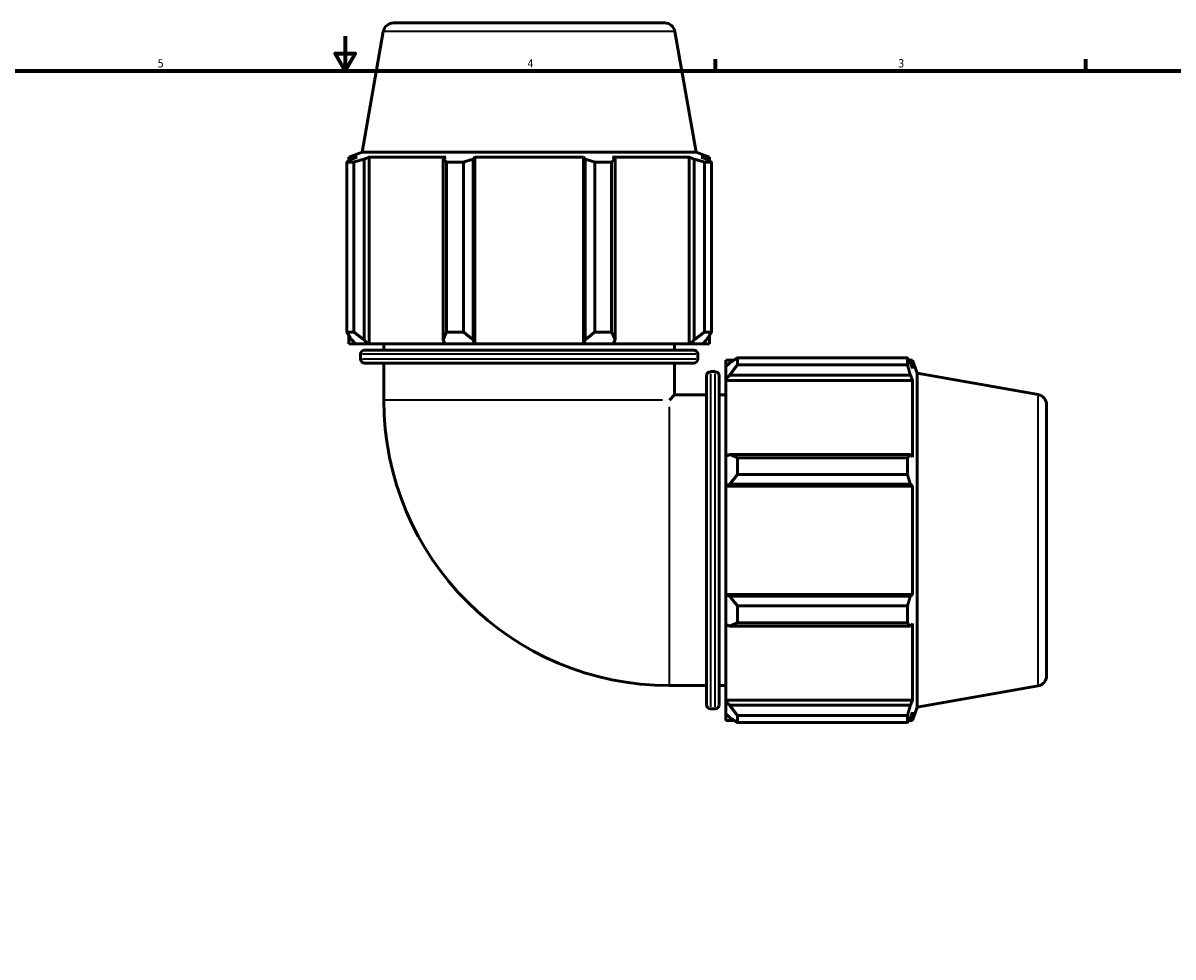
# Model space of a CAD drawing. Header units: inches. Extents: x 0.1 to 52.2, y -20.4 to 47.7.
# Tile 5 of 8: x 13.3 to 26.5, y 10.8 to 21.5. Entities that reach past the tile are written whole.
import ezdxf

# ---------------------------------------------------------------- set-up
doc = ezdxf.new("R2010")
doc.units = ezdxf.units.IN
doc.header["$MEASUREMENT"] = 0
for name, color, linetype, lineweight in [('Border (ANSI)', 7, 'Continuous', 70), ('Visible (ANSI)', 7, 'Continuous', 50), ('Visible Narrow (ANSI)', 7, 'Continuous', 35)]:
    doc.layers.add(name, color=color, linetype=linetype, lineweight=lineweight)
doc.styles.add('Note Text (ANSI)', font='tahoma.ttf')

# ---------------------------------------------------------------- blocks, each defined once
blk = doc.blocks.new('Borders Default Border')
at = {"layer": 'Border (ANSI)'}
for p, q in [((21.25, 21), (21.25, 21.134)), ((25.5, 21), (25.5, 21.134))]:
    blk.add_line(p, q, dxfattribs=at)
at = {"layer": 'Border (ANSI)', "flags": 128}
for points in [[(17, 21.4), (17, 21), (16.885, 21.2), (17.115, 21.2), (17, 21)], [(0.5, 1), (0.5, 21), (33.5, 21), (33.5, 1), (0.5, 1)]]:
    blk.add_lwpolyline(points, dxfattribs=at)
at = {"layer": 'Border (ANSI)', "color": 5, "true_color": 0x0000ff, "char_height": 0.0945, "attachment_point": 7, "style": 'Note Text (ANSI)'}
for s, insert in [('5', (14.847, 21.038)), ('4', (19.092, 21.04)), ('3', (23.346, 21.038))]:
    blk.add_mtext(s, dxfattribs=dict(at, insert=insert))

msp = doc.modelspace()

# ---------------------------------------------------------------- linework, layer by layer
at = {"layer": 'Visible (ANSI)'}
for p, q in [((17.554, 21.55), (20.668, 21.55)), ((17.437, 21.452), (17.193, 20.065)), ((20.784, 21.452), (21.029, 20.065)), ((17.017, 18.001), (17.017, 19.953)), ((17.098, 19.953), (17.017, 19.953)), ((17.193, 20.065), (17.042, 20.01)), ((17.137, 20.01), (17.042, 20.01)), ((17.042, 19.967), (17.042, 20.01)), ((17.137, 20.01), (17.074, 19.986)), ((17.098, 19.953), (17.098, 18.001)), ((21.029, 20.065), (17.193, 20.065)), ((17.216, 19.986), (17.275, 20.01)), ((17.216, 17.912), (17.216, 19.986)), ((18.155, 20.01), (17.275, 20.01)), ((17.275, 17.867), (17.275, 20.01)), ((18.155, 20.01), (18.125, 19.986)), ((18.125, 19.986), (18.125, 17.912)), ((18.163, 18.001), (18.163, 19.953)), ((18.357, 19.953), (18.163, 19.953)), ((18.357, 19.953), (18.357, 18.001)), ((18.469, 19.986), (18.489, 20.01)), ((18.469, 17.912), (18.469, 19.986)), ((19.733, 20.01), (18.489, 20.01)), ((18.489, 17.867), (18.489, 20.01)), ((19.733, 20.01), (19.753, 19.986)), ((19.733, 17.867), (19.733, 20.01)), ((19.753, 19.986), (19.753, 17.912)), ((19.864, 18.001), (19.864, 19.953)), ((20.058, 19.953), (19.864, 19.953)), ((20.058, 19.953), (20.058, 18.001)), ((20.097, 19.986), (20.066, 20.01)), ((20.946, 20.01), (20.066, 20.01)), ((20.097, 17.912), (20.097, 19.986)), ((20.946, 20.01), (21.005, 19.986)), ((20.946, 17.867), (20.946, 20.01)), ((21.005, 19.986), (21.005, 17.912)), ((21.029, 20.065), (21.18, 20.01)), ((21.148, 19.986), (21.084, 20.01)), ((21.18, 20.01), (21.084, 20.01)), ((21.124, 18.001), (21.124, 19.953)), ((21.204, 19.953), (21.124, 19.953)), ((21.18, 19.967), (21.18, 20.01)), ((21.204, 19.953), (21.204, 18.001)), ((17.017, 18.001), (17.098, 18.001)), ((17.042, 17.867), (17.042, 17.962)), ((18.163, 18.001), (18.357, 18.001)), ((19.864, 18.001), (20.058, 18.001)), ((21.124, 18.001), (21.204, 18.001)), ((21.18, 17.867), (21.18, 17.962)), ((17.042, 17.867), (17.116, 17.867)), ((17.074, 17.912), (17.116, 17.867)), ((17.256, 17.867), (17.116, 17.867)), ((17.256, 17.867), (17.216, 17.912)), ((17.275, 17.867), (17.256, 17.867)), ((17.275, 17.867), (18.145, 17.867)), ((17.442, 17.793), (17.442, 17.867)), ((18.125, 17.912), (18.145, 17.867)), ((18.482, 17.867), (18.145, 17.867)), ((18.482, 17.867), (18.469, 17.912)), ((18.489, 17.867), (18.482, 17.867)), ((18.489, 17.867), (19.733, 17.867)), ((19.74, 17.867), (19.733, 17.867)), ((19.753, 17.912), (19.74, 17.867)), ((20.077, 17.867), (19.74, 17.867)), ((20.077, 17.867), (20.097, 17.912)), ((20.077, 17.867), (20.946, 17.867)), ((20.78, 17.793), (20.78, 17.867)), ((20.966, 17.867), (20.946, 17.867)), ((21.005, 17.912), (20.966, 17.867)), ((21.106, 17.867), (20.966, 17.867)), ((21.106, 17.867), (21.148, 17.912)), ((21.106, 17.867), (21.18, 17.867)), ((17.175, 17.692), (17.175, 17.746)), ((17.222, 17.793), (20.999, 17.793)), ((21.047, 17.692), (21.047, 17.746)), ((21.502, 17.704), (21.502, 17.623)), ((21.502, 17.704), (23.454, 17.704)), ((23.454, 17.623), (23.454, 17.704)), ((20.999, 17.644), (17.222, 17.644)), ((17.442, 17.22), (17.442, 17.644)), ((20.78, 17.279), (20.78, 17.644)), ((21.368, 17.679), (21.368, 17.605)), ((21.368, 17.679), (21.463, 17.679)), ((21.413, 17.647), (21.368, 17.605)), ((21.368, 17.465), (21.368, 17.605)), ((23.454, 17.623), (21.502, 17.623)), ((23.468, 17.679), (23.511, 17.679)), ((23.511, 17.583), (23.487, 17.647)), ((23.511, 17.583), (23.511, 17.679)), ((23.566, 17.528), (23.511, 17.679)), ((21.145, 13.722), (21.145, 17.498)), ((21.193, 17.546), (21.246, 17.546)), ((21.294, 17.498), (21.294, 13.722)), ((21.368, 17.465), (21.413, 17.505)), ((21.368, 17.445), (21.368, 17.465)), ((21.368, 17.445), (21.368, 16.576)), ((21.368, 17.445), (23.511, 17.445)), ((21.413, 17.505), (23.487, 17.505)), ((23.487, 17.505), (23.511, 17.445)), ((23.511, 16.565), (23.511, 17.445)), ((23.566, 13.692), (23.566, 17.528)), ((24.953, 17.283), (23.566, 17.528)), ((20.721, 17.22), (20.78, 17.279)), ((20.78, 17.279), (21.145, 17.279)), ((21.294, 17.279), (21.368, 17.279)), ((25.051, 17.167), (25.051, 14.053)), ((21.413, 16.596), (21.368, 16.576)), ((21.368, 16.239), (21.368, 16.576)), ((23.487, 16.596), (21.413, 16.596)), ((21.502, 16.558), (21.502, 16.363)), ((21.502, 16.558), (23.454, 16.558)), ((23.454, 16.363), (23.454, 16.558)), ((23.511, 16.565), (23.487, 16.596)), ((21.368, 16.239), (21.413, 16.252)), ((21.368, 16.232), (21.368, 16.239)), ((21.413, 16.252), (23.487, 16.252)), ((23.454, 16.363), (21.502, 16.363)), ((23.487, 16.252), (23.511, 16.232)), ((21.368, 16.232), (21.368, 14.988)), ((21.368, 16.232), (23.511, 16.232)), ((23.511, 14.988), (23.511, 16.232)), ((21.368, 14.981), (21.368, 14.988)), ((21.368, 14.988), (23.511, 14.988)), ((21.413, 14.968), (21.368, 14.981)), ((21.368, 14.644), (21.368, 14.981)), ((23.487, 14.968), (21.413, 14.968)), ((23.511, 14.988), (23.487, 14.968)), ((21.502, 14.857), (21.502, 14.662)), ((21.502, 14.857), (23.454, 14.857)), ((23.454, 14.662), (23.454, 14.857)), ((23.454, 14.662), (21.502, 14.662)), ((23.487, 14.624), (23.511, 14.654)), ((23.511, 13.775), (23.511, 14.654)), ((21.368, 14.644), (21.413, 14.624)), ((21.368, 14.644), (21.368, 13.775)), ((21.413, 14.624), (23.487, 14.624)), ((20.721, 13.941), (21.145, 13.941)), ((21.294, 13.941), (21.368, 13.941)), ((24.953, 13.936), (23.566, 13.692)), ((21.368, 13.755), (21.368, 13.775)), ((21.368, 13.775), (23.511, 13.775)), ((21.368, 13.615), (21.368, 13.755)), ((21.413, 13.715), (21.368, 13.755)), ((23.511, 13.775), (23.487, 13.715)), ((21.193, 13.674), (21.246, 13.674)), ((21.368, 13.615), (21.413, 13.573)), ((21.368, 13.615), (21.368, 13.541)), ((23.487, 13.715), (21.413, 13.715)), ((23.487, 13.573), (23.511, 13.636)), ((23.566, 13.692), (23.511, 13.541)), ((23.511, 13.541), (23.511, 13.636)), ((21.368, 13.541), (21.463, 13.541)), ((21.502, 13.597), (21.502, 13.516)), ((21.502, 13.597), (23.454, 13.597)), ((23.454, 13.516), (21.502, 13.516)), ((23.454, 13.516), (23.454, 13.597)), ((23.468, 13.541), (23.511, 13.541))]:
    msp.add_line(p, q, dxfattribs=at)
for centre, radius, start, end in [((17.554, 21.432), 0.118, 90, 170), ((20.668, 21.432), 0.118, 10, 90), ((17.222, 17.746), 0.0473, 90, 180), ((17.222, 17.692), 0.0473, 180, 270), ((20.999, 17.746), 0.0473, 0, 90), ((20.999, 17.692), 0.0473, 270, 0), ((21.193, 17.498), 0.0473, 90, 180), ((21.246, 17.498), 0.0473, 0, 90), ((20.721, 17.22), 3.279, 180, 270), ((24.933, 17.167), 0.118, 0, 80), ((24.933, 14.053), 0.118, 280, 0), ((21.193, 13.722), 0.0473, 180, 270), ((21.246, 13.722), 0.0473, 270, 0)]:
    msp.add_arc(centre, radius, start, end, dxfattribs=at)
for points, weights in [([(17.017, 19.953), (17.046, 19.97), (17.074, 19.986)], [1, 1.00158262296, 1.00234883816]), ([(17.216, 19.986), (17.158, 19.97), (17.098, 19.953)], [1.00234883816, 1.00158262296, 1]), ([(18.163, 19.953), (18.143, 19.97), (18.125, 19.986)], [1, 1.00158262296, 1.00234883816]), ([(18.469, 19.986), (18.414, 19.97), (18.357, 19.953)], [1.00234883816, 1.00158262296, 1]), ([(19.864, 19.953), (19.808, 19.97), (19.753, 19.986)], [1, 1.00158262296, 1.00234883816]), ([(20.097, 19.986), (20.078, 19.97), (20.058, 19.953)], [1.00234883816, 1.00158262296, 1]), ([(21.124, 19.953), (21.064, 19.97), (21.005, 19.986)], [1, 1.00158262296, 1.00234883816]), ([(21.148, 19.986), (21.176, 19.97), (21.204, 19.953)], [1.00234883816, 1.00158262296, 1]), ([(17.017, 18.001), (17.046, 17.954), (17.074, 17.912)], [1.01634622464, 1.01160773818, 1.00606939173]), ([(17.216, 17.912), (17.158, 17.954), (17.098, 18.001)], [1.00606939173, 1.01160773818, 1.01634622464]), ([(18.163, 18.001), (18.143, 17.954), (18.125, 17.912)], [1.01634622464, 1.01160773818, 1.00606939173]), ([(18.469, 17.912), (18.414, 17.954), (18.357, 18.001)], [1.00606939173, 1.01160773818, 1.01634622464]), ([(19.864, 18.001), (19.808, 17.954), (19.753, 17.912)], [1.01634622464, 1.01160773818, 1.00606939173]), ([(20.097, 17.912), (20.078, 17.954), (20.058, 18.001)], [1.00606939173, 1.01160773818, 1.01634622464]), ([(21.124, 18.001), (21.064, 17.954), (21.005, 17.912)], [1.01634622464, 1.01160773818, 1.00606939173]), ([(21.148, 17.912), (21.176, 17.954), (21.204, 18.001)], [1.00606939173, 1.01160773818, 1.01634622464]), ([(21.502, 17.704), (21.455, 17.675), (21.413, 17.647)], [1.01634622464, 1.01160773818, 1.00606939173]), ([(23.454, 17.704), (23.471, 17.675), (23.487, 17.647)], [1, 1.00158262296, 1.00234883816]), ([(21.413, 17.505), (21.455, 17.563), (21.502, 17.623)], [1.00606939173, 1.01160773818, 1.01634622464]), ([(23.487, 17.505), (23.471, 17.563), (23.454, 17.623)], [1.00234883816, 1.00158262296, 1]), ([(21.502, 16.558), (21.455, 16.577), (21.413, 16.596)], [1.01634622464, 1.01160773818, 1.00606939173]), ([(23.454, 16.558), (23.471, 16.577), (23.487, 16.596)], [1, 1.00158262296, 1.00234883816]), ([(21.413, 16.252), (21.455, 16.307), (21.502, 16.363)], [1.00606939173, 1.01160773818, 1.01634622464]), ([(23.487, 16.252), (23.471, 16.307), (23.454, 16.363)], [1.00234883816, 1.00158262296, 1]), ([(21.502, 14.857), (21.455, 14.913), (21.413, 14.968)], [1.01634622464, 1.01160773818, 1.00606939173]), ([(23.454, 14.857), (23.471, 14.913), (23.487, 14.968)], [1, 1.00158262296, 1.00234883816]), ([(21.413, 14.624), (21.455, 14.643), (21.502, 14.662)], [1.00606939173, 1.01160773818, 1.01634622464]), ([(23.487, 14.624), (23.471, 14.643), (23.454, 14.662)], [1.00234883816, 1.00158262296, 1]), ([(21.502, 13.597), (21.455, 13.657), (21.413, 13.715)], [1.01634622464, 1.01160773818, 1.00606939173]), ([(23.454, 13.597), (23.471, 13.657), (23.487, 13.715)], [1, 1.00158262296, 1.00234883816]), ([(21.413, 13.573), (21.455, 13.545), (21.502, 13.516)], [1.00606939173, 1.01160773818, 1.01634622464]), ([(23.487, 13.573), (23.471, 13.545), (23.454, 13.516)], [1.00234883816, 1.00158262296, 1])]:
    msp.add_rational_spline(points, weights, degree=2, dxfattribs=at)
at = {"layer": 'Visible Narrow (ANSI)'}
for p, q in [((20.764, 21.452), (17.458, 21.452)), ((21.023, 17.746), (17.199, 17.746)), ((17.199, 17.692), (21.023, 17.692)), ((21.193, 17.522), (21.193, 13.698)), ((21.246, 13.698), (21.246, 17.522)), ((20.641, 17.22), (17.459, 17.22)), ((24.953, 13.957), (24.953, 17.263)), ((20.721, 13.958), (20.721, 17.14))]:
    msp.add_line(p, q, dxfattribs=at)

# ---------------------------------------------------------------- block references
msp.add_blockref('Borders Default Border', (0, 0))

doc.saveas('drawing.dxf')
